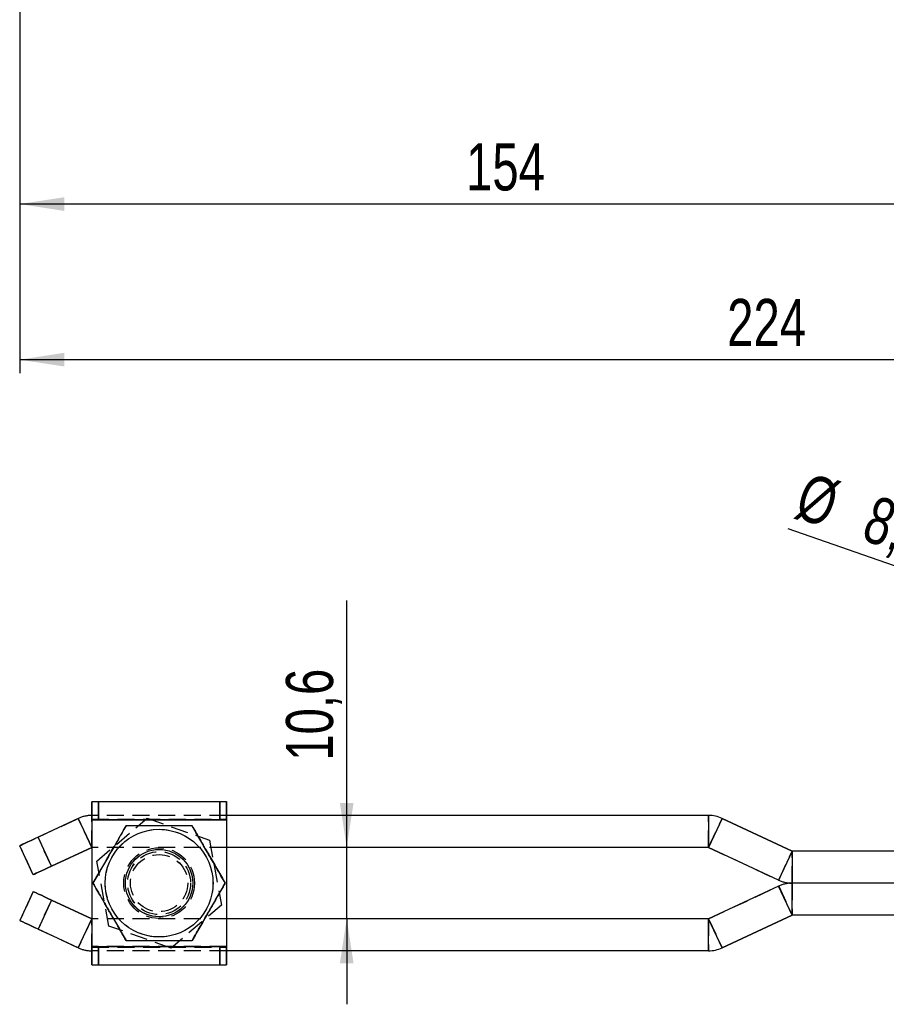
# Model space of a CAD drawing. Extents: x 85 to 782, y 35 to 586.
# Tile 1 of 22: x 186 to 315, y 86 to 232. Entities that reach past the tile are written whole.
import ezdxf

# ---------------------------------------------------------------- set-up
doc = ezdxf.new("R2010")
doc.units = 0
doc.header["$LTSCALE"] = 2
doc.linetypes.add('HIDDEN', pattern=[1.905, 1.27, -0.635])
doc.layers.get('0').update_dxf_attribs({"linetype": 'CONTINUOUS'})
doc.styles.add('SLDTEXTSTYLE0', font='TXT', dxfattribs={"width": 0.75})
doc.dimstyles.new('SLDDIMSTYLE1', dxfattribs={"dimtxt": 7, "dimasz": 6.604, "dimexe": 0, "dimexo": 0.0625, "dimgap": 1.75, "dimtad": 1, "dimdec": 0, "dimrnd": 1e-09, "dimzin": 12, "dimtxsty": 'SLDTEXTSTYLE0', "dimsah": 1, "dimcen": 0.09, "dimazin": 3, "dimtfac": 1, "dimtdec": 0, "dimtofl": 0, "dimtmove": 0, "dimatfit": 3, "dimtolj": 1, "dimtzin": 12})
doc.dimstyles.new('SLDDIMSTYLE4', dxfattribs={"dimtxt": 7, "dimasz": 6.604, "dimexe": 0, "dimexo": 0.0625, "dimgap": 1.75, "dimtad": 1, "dimdec": 3, "dimrnd": 1e-09, "dimzin": 12, "dimtxsty": 'SLDTEXTSTYLE0', "dimsah": 1, "dimcen": 0.09, "dimazin": 3, "dimtfac": 1, "dimtdec": 3, "dimtmove": 0, "dimatfit": 3, "dimtolj": 1, "dimtzin": 12})
doc.dimstyles.new('SLDDIMSTYLE5', dxfattribs={"dimtxt": 7, "dimasz": 6.604, "dimexe": 0, "dimexo": 0.0625, "dimgap": 1.75, "dimtad": 1, "dimdec": 3, "dimrnd": 1e-09, "dimzin": 12, "dimtxsty": 'SLDTEXTSTYLE0', "dimblk1": 'NONE', "dimsah": 1, "dimcen": 0, "dimazin": 3, "dimtfac": 1, "dimtdec": 3, "dimtmove": 0, "dimatfit": 3, "dimtolj": 1, "dimtzin": 12})

# ---------------------------------------------------------------- blocks, each defined once
blk = doc.blocks.new('_D_1')
at = {"color": 179, "linetype": 'CONTINUOUS'}
for p, q in [((186.12, 336.02), (186.12, 202.72)), ((340.4, 240.35), (340.4, 202.72)), ((340.4, 204.72), (186.12, 204.72))]:
    blk.add_line(p, q, dxfattribs=at)
for points in [[(186.12, 204.72), (192.73, 203.7), (192.73, 205.73)], [(340.4, 204.72), (333.79, 205.73), (333.79, 203.7)]]:
    blk.add_solid(points, dxfattribs=at)
at = {"color": 179, "linetype": 'CONTINUOUS', "insert": (252.39, 213.74, 0.1), "char_height": 7, "attachment_point": 1, "style": 'SLDTEXTSTYLE0'}
blk.add_mtext('154', dxfattribs=at)
blk = doc.blocks.new('_D_3')
at = {"color": 179, "linetype": 'CONTINUOUS'}
for p, q in [((186.12, 336.02), (186.12, 179.6)), ((410.4, 235.6), (410.4, 179.6)), ((410.4, 181.6), (186.12, 181.6))]:
    blk.add_line(p, q, dxfattribs=at)
for points in [[(186.12, 181.6), (192.73, 180.59), (192.73, 182.62)], [(410.4, 181.6), (403.79, 182.62), (403.79, 180.59)]]:
    blk.add_solid(points, dxfattribs=at)
at = {"color": 179, "linetype": 'CONTINUOUS', "insert": (291.16, 190.63, 0.1), "char_height": 7, "attachment_point": 1, "style": 'SLDTEXTSTYLE0'}
blk.add_mtext('224', dxfattribs=at)
blk = doc.blocks.new('_D_9')
at = {"color": 179, "linetype": 'CONTINUOUS'}
for q in [(300.2, 156.48), (354.91, 137.45)]:
    blk.add_line((346.88, 140.24), q, dxfattribs=at)
blk.add_solid([(346.88, 140.24), (340.98, 143.37), (340.31, 141.45)], dxfattribs=at)
at = {"color": 179, "linetype": 'CONTINUOUS', "char_height": 7, "attachment_point": 1, "rotation": 340.8241, "style": 'SLDTEXTSTYLE0'}
for s, insert in [('%%c', (303.14, 164.95, -39.98)), ('8,5', (313.15, 161.58, -39.98))]:
    blk.add_mtext(s, dxfattribs=dict(at, insert=insert))
blk = doc.blocks.new('_NONE')
blk = doc.blocks.new('_D_10')
at = {"color": 179, "linetype": 'CONTINUOUS'}
for p, q in [((234.67, 109.15), (234.67, 145.82)), ((234.67, 98.55), (234.67, 109.15)), ((234.67, 98.55), (234.67, 85.85))]:
    blk.add_line(p, q, dxfattribs=at)
for points in [[(234.67, 109.15), (235.69, 115.75), (233.66, 115.75)], [(234.67, 98.55), (233.66, 91.94), (235.69, 91.94)]]:
    blk.add_solid(points, dxfattribs=at)
at = {"color": 179, "linetype": 'CONTINUOUS', "insert": (225.65, 122.03, -39.98), "char_height": 7, "attachment_point": 1, "rotation": 90, "style": 'SLDTEXTSTYLE0'}
blk.add_mtext('10,6', dxfattribs=at)

msp = doc.modelspace()

# ---------------------------------------------------------------- linework, layer by layer
at = {"color": 7, "linetype": 'CONTINUOUS'}
for p, q in [((196.817593, 115.99573), (216.817589, 115.99573)), ((216.817962, 115.99573), (216.817589, 115.99573)), ((216.817962, 115.99573), (216.819899, 115.99573)), ((216.817962, 113.89573), (216.817962, 115.99573)), ((216.819899, 115.99573), (216.820256, 115.99573)), ((194.805922, 113.449755), (188.839422, 110.667531)), ((194.805922, 113.449755), (196.813361, 109.144793)), ((196.817325, 113.24573), (216.817336, 113.24573)), ((196.817325, 113.24573), (196.817325, 94.445731)), ((216.817589, 113.24573), (216.817336, 113.24573)), ((216.817336, 113.24573), (216.817336, 94.445731)), ((288.394214, 113.89573), (216.817589, 113.89573)), ((216.817589, 113.24573), (216.817589, 94.445731)), ((288.396904, 113.89573), (288.394214, 113.89573)), ((288.394214, 113.89573), (288.394214, 109.14573)), ((290.405878, 113.449755), (288.398439, 109.144793)), ((300.813356, 108.596667), (290.405878, 113.449755)), ((290.408568, 113.449755), (290.405878, 113.449755)), ((290.408568, 113.449755), (300.816046, 108.596667)), ((190.846862, 106.36257), (188.839422, 110.667531)), ((188.12822, 105.094715), (186.120795, 109.399677)), ((196.813361, 109.144793), (190.846862, 106.36257)), ((190.849544, 106.36257), (196.816044, 109.144793)), ((196.816044, 109.144793), (196.813361, 109.144793)), ((206.816556, 108.84573), (206.815125, 108.84573)), ((288.394214, 109.14573), (216.817589, 109.14573)), ((216.820271, 109.14573), (216.820271, 98.545731)), ((216.820525, 109.14573), (216.820525, 98.545731)), ((298.805924, 104.291705), (288.398439, 109.144793)), ((300.813356, 108.596667), (298.805924, 104.291705)), ((300.816046, 108.596667), (300.813356, 108.596667)), ((300.817588, 108.59573), (300.817588, 103.84573)), ((317.650521, 108.59573), (300.817588, 108.59573)), ((188.12822, 105.094715), (188.130335, 105.094715)), ((216.631623, 103.84573), (216.632189, 103.84573)), ((317.466909, 103.84573), (300.817588, 103.84573)), ((300.817588, 99.095731), (300.817588, 103.84573)), ((188.12822, 102.596746), (186.120795, 98.291784)), ((188.12822, 102.596746), (188.130335, 102.596746)), ((298.805924, 103.399756), (288.398439, 98.546668)), ((300.813356, 99.094794), (298.805924, 103.399756)), ((190.846862, 101.328891), (188.839422, 97.02393)), ((196.813361, 98.546668), (190.846862, 101.328891)), ((190.849544, 101.328891), (196.816044, 98.546668)), ((194.805922, 94.241706), (196.813361, 98.546668)), ((196.816044, 98.546668), (196.813361, 98.546668)), ((206.815125, 98.845731), (206.816556, 98.845731)), ((288.394214, 98.545731), (216.817589, 98.545731)), ((288.394214, 93.795731), (288.394214, 98.545731)), ((290.405878, 94.241706), (288.398439, 98.546668)), ((300.813356, 99.094794), (290.405878, 94.241706)), ((290.408568, 94.241706), (300.816046, 99.094794)), ((300.816046, 99.094794), (300.813356, 99.094794)), ((317.644642, 99.095731), (300.817588, 99.095731)), ((194.805922, 94.241706), (188.839422, 97.02393)), ((196.817325, 94.445731), (216.817336, 94.445731)), ((216.817336, 94.445731), (216.817589, 94.445731)), ((288.394214, 93.795731), (216.817589, 93.795731)), ((216.817962, 91.695731), (216.817962, 93.795731)), ((288.396904, 93.795731), (288.394214, 93.795731)), ((290.408568, 94.241706), (290.405878, 94.241706)), ((196.817593, 91.695731), (216.817589, 91.695731)), ((216.817589, 91.695731), (216.817962, 91.695731)), ((216.819899, 91.695731), (216.817962, 91.695731)), ((216.820256, 91.695731), (216.819899, 91.695731))]:
    msp.add_line(p, q, dxfattribs=at)
at = {"color": 7, "linetype": 'HIDDEN'}
for p, q in [((196.817593, 113.34573), (196.817593, 115.99573)), ((196.817951, 115.99573), (196.817951, 113.34573)), ((196.819903, 113.34573), (196.819903, 115.99573)), ((196.820261, 115.99573), (196.820261, 113.34573)), ((197.818057, 113.34573), (197.818057, 115.99573)), ((197.819801, 115.99573), (197.819801, 113.34573)), ((215.818049, 115.99573), (215.818049, 113.34573)), ((215.819807, 113.34573), (215.819807, 115.99573)), ((188.842119, 110.667531), (194.808604, 113.449755)), ((194.808604, 113.449755), (194.805922, 113.449755)), ((196.816044, 109.144793), (194.808604, 113.449755)), ((196.817325, 113.24573), (196.817578, 113.24573)), ((196.817578, 113.89573), (196.817578, 109.14573)), ((216.817589, 113.89573), (196.817578, 113.89573)), ((196.817578, 113.24573), (196.817593, 113.34573)), ((196.817578, 113.24573), (216.817589, 113.24573)), ((196.817578, 113.24573), (196.817578, 94.445731)), ((196.817593, 113.34573), (216.817589, 113.34573)), ((196.820275, 109.14573), (196.820275, 113.89573)), ((216.820271, 113.24573), (196.820275, 113.24573)), ((196.820275, 113.24573), (196.820275, 94.445731)), ((196.820275, 113.24573), (196.820529, 113.24573)), ((216.820525, 113.24573), (196.820529, 113.24573)), ((196.820529, 113.24573), (196.820529, 94.445731)), ((197.575556, 107.124537), (205.04062, 113.496817)), ((197.576167, 107.124537), (205.041246, 113.496817)), ((205.04062, 113.496817), (214.291723, 110.21801)), ((205.041246, 113.496817), (205.04062, 113.496817)), ((205.041246, 113.496817), (214.292334, 110.21801)), ((216.817589, 113.89573), (216.817589, 113.34573)), ((216.817589, 113.34573), (216.817589, 113.24573)), ((216.817962, 113.34573), (216.817589, 113.34573)), ((216.817962, 113.34573), (216.817962, 113.89573)), ((216.819899, 113.34573), (216.817962, 113.34573)), ((216.819899, 113.89573), (216.819899, 113.34573)), ((216.819899, 113.34573), (216.820256, 113.34573)), ((216.820256, 113.34573), (216.820256, 113.89573)), ((216.820271, 113.24573), (216.820256, 113.34573)), ((216.820525, 113.24573), (216.820271, 113.24573)), ((216.820271, 113.24573), (216.820271, 109.14573)), ((216.820525, 113.89573), (216.820525, 113.24573)), ((216.820525, 113.24573), (216.820525, 109.14573)), ((288.396904, 109.14573), (288.396904, 113.89573)), ((288.401128, 109.144793), (290.408568, 113.449755)), ((190.849544, 106.36257), (188.842119, 110.667531)), ((214.291723, 110.21801), (216.077732, 100.566924)), ((214.292334, 110.21801), (214.291723, 110.21801)), ((214.292334, 110.21801), (216.078357, 100.566924)), ((186.120795, 109.399677), (186.122896, 109.399677)), ((188.130335, 105.094715), (186.122896, 109.399677)), ((196.817325, 109.145727), (196.817578, 109.14573)), ((216.817589, 109.14573), (196.817578, 109.14573)), ((206.826644, 108.84573), (206.816556, 108.84573)), ((206.817584, 109.09573), (206.81733, 109.09573)), ((206.820534, 109.09573), (206.820266, 109.09573)), ((288.396904, 109.14573), (288.394214, 109.14573)), ((288.401128, 109.144793), (288.398439, 109.144793)), ((288.401128, 109.144793), (298.808613, 104.291705)), ((298.808613, 104.291705), (300.816046, 108.596667)), ((300.82027, 103.84573), (300.82027, 108.59573)), ((199.361564, 97.473451), (197.575556, 107.124537)), ((197.576167, 107.124537), (197.575556, 107.124537)), ((199.362175, 97.473451), (197.576167, 107.124537)), ((206.817301, 108.095731), (206.816585, 108.095731)), ((206.821264, 108.095731), (206.820549, 108.095731)), ((197.001712, 103.84573), (197.002278, 103.84573)), ((197.005676, 103.84573), (197.006242, 103.84573)), ((216.635586, 103.84573), (216.636153, 103.84573)), ((298.808613, 104.291705), (298.805924, 104.291705)), ((300.82027, 103.84573), (300.82027, 99.095731)), ((188.130335, 102.596746), (186.122896, 98.291784)), ((288.401128, 98.546668), (298.808613, 103.399756)), ((298.808613, 103.399756), (298.805924, 103.399756)), ((298.808613, 103.399756), (300.816046, 99.094794)), ((190.849544, 101.328891), (188.842119, 97.02393)), ((206.816585, 99.59573), (206.817301, 99.59573)), ((206.820549, 99.59573), (206.821264, 99.59573)), ((216.077732, 100.566924), (208.612667, 94.194644)), ((216.078357, 100.566924), (208.613278, 94.194644)), ((216.078357, 100.566924), (216.077732, 100.566924)), ((186.120795, 98.291784), (186.122896, 98.291784)), ((196.816044, 98.546668), (194.808604, 94.241706)), ((196.817325, 98.545734), (196.817578, 98.545731)), ((216.817589, 98.545731), (196.817578, 98.545731)), ((196.817578, 93.795731), (196.817578, 98.545731)), ((196.820275, 98.545731), (196.820275, 93.795731)), ((206.816556, 98.845731), (206.826644, 98.845731)), ((206.81733, 98.595731), (206.817584, 98.595731)), ((206.820266, 98.595731), (206.820534, 98.595731)), ((216.820271, 98.545731), (216.820271, 94.445731)), ((216.820525, 98.545731), (216.820525, 94.445731)), ((288.396904, 98.545731), (288.394214, 98.545731)), ((288.396904, 98.545731), (288.396904, 93.795731)), ((288.401128, 98.546668), (288.398439, 98.546668)), ((288.401128, 98.546668), (290.408568, 94.241706)), ((188.842119, 97.02393), (194.808604, 94.241706)), ((208.612667, 94.194644), (199.361564, 97.473451)), ((199.362175, 97.473451), (199.361564, 97.473451)), ((208.613278, 94.194644), (199.362175, 97.473451)), ((194.808604, 94.241706), (194.805922, 94.241706)), ((196.817578, 94.445731), (196.817325, 94.445731)), ((196.817578, 94.445731), (216.817589, 94.445731)), ((216.817589, 93.795731), (196.817578, 93.795731)), ((196.817593, 94.345731), (216.817589, 94.345731)), ((196.817593, 91.695731), (196.817593, 94.345731)), ((196.817951, 94.345731), (196.817951, 91.695731)), ((196.819903, 91.695731), (196.819903, 94.345731)), ((196.820261, 94.345731), (196.820261, 91.695731)), ((216.820271, 94.445731), (196.820275, 94.445731)), ((196.820529, 94.445731), (196.820275, 94.445731)), ((216.820525, 94.445731), (196.820529, 94.445731)), ((197.818057, 91.695731), (197.818057, 94.345731)), ((197.819801, 94.345731), (197.819801, 91.695731)), ((208.613278, 94.194644), (208.612667, 94.194644)), ((215.818049, 94.345731), (215.818049, 91.695731)), ((215.819807, 91.695731), (215.819807, 94.345731)), ((216.817589, 94.445731), (216.817589, 94.345731)), ((216.817589, 94.345731), (216.817962, 94.345731)), ((216.817589, 94.345731), (216.817589, 93.795731)), ((216.817962, 94.345731), (216.819899, 94.345731)), ((216.817962, 93.795731), (216.817962, 94.345731)), ((216.820256, 94.345731), (216.819899, 94.345731)), ((216.819899, 94.345731), (216.819899, 93.795731)), ((216.820256, 94.345731), (216.820271, 94.445731)), ((216.820256, 93.795731), (216.820256, 94.345731)), ((216.820271, 94.445731), (216.820525, 94.445731)), ((216.820525, 94.445731), (216.820525, 93.795731))]:
    msp.add_line(p, q, dxfattribs=at)
at = {"color": 8, "linetype": 'CONTINUOUS'}
for p, q in [((216.817589, 115.99573), (216.817589, 113.89573)), ((216.819899, 115.99573), (216.819899, 113.89573)), ((216.820256, 113.89573), (216.820256, 115.99573)), ((216.817589, 93.795731), (216.817589, 91.695731)), ((216.819899, 93.795731), (216.819899, 91.695731)), ((216.820256, 91.695731), (216.820256, 93.795731))]:
    msp.add_line(p, q, dxfattribs=at)
at = {"color": 7, "linetype": 'CONTINUOUS', "flags": 128}
for points in [[(196.817593, 115.99573), (196.817549, 115.94289), (196.817489, 115.786399), (196.817444, 115.532272), (196.817414, 115.190274), (196.81737, 114.773548), (196.817355, 114.29811), (196.81734, 113.782229), (196.817325, 113.24573)], [(216.817589, 115.99573), (216.817544, 115.94289), (216.8175, 115.786399), (216.817455, 115.532272), (216.81741, 115.190274), (216.81738, 114.773548), (216.817351, 114.29811), (216.817336, 113.782229), (216.817336, 113.24573)], [(216.820256, 115.99573), (216.820316, 115.94289), (216.820361, 115.786399), (216.820405, 115.532272), (216.82045, 115.190274), (216.82048, 114.773548), (216.82051, 114.29811), (216.820525, 113.89573)], [(188.839422, 110.667531), (188.309, 110.420185), (187.798963, 110.182344), (187.328921, 109.963149), (186.916934, 109.771023), (186.578856, 109.613349), (186.327638, 109.496187), (186.172979, 109.424038), (186.120795, 109.399677)], [(196.817325, 109.145287), (196.817057, 109.1452), (196.81655, 109.14501), (196.816044, 109.144793), (196.816044, 109.144793)], [(190.846862, 106.36257), (190.316425, 106.115223), (189.806388, 105.877382), (189.336361, 105.658187), (188.924374, 105.466061), (188.586281, 105.308387), (188.335077, 105.191225), (188.180418, 105.119076), (188.12822, 105.094715)], [(188.130335, 105.094715), (188.182639, 105.119076), (188.337417, 105.191225), (188.588725, 105.308387), (188.926892, 105.466061), (189.338954, 105.658187), (189.809041, 105.877382), (190.319107, 106.115223), (190.849544, 106.36257)], [(190.846862, 101.328891), (190.316425, 101.576238), (189.806388, 101.814078), (189.336361, 102.033274), (188.924374, 102.2254), (188.586281, 102.383074), (188.335077, 102.500236), (188.180418, 102.572385), (188.12822, 102.596746)], [(188.130335, 102.596746), (188.182639, 102.572385), (188.337417, 102.500236), (188.588725, 102.383074), (188.926892, 102.2254), (189.338954, 102.033274), (189.809041, 101.814078), (190.319107, 101.576238), (190.849544, 101.328891)], [(188.839422, 97.02393), (188.309, 97.271276), (187.798963, 97.509116), (187.328921, 97.728312), (186.916934, 97.920438), (186.578856, 98.078112), (186.327638, 98.195274), (186.172979, 98.267423), (186.120795, 98.291784)], [(196.817325, 98.546173), (196.817057, 98.546261), (196.81655, 98.546451), (196.816044, 98.546668), (196.816044, 98.546668)], [(196.817325, 94.445731), (196.81734, 93.909232), (196.817355, 93.393351), (196.81737, 92.917913), (196.817414, 92.501187), (196.817444, 92.159189), (196.817489, 91.905062), (196.817549, 91.748571), (196.817593, 91.695731)], [(216.817336, 94.445731), (216.817336, 93.909232), (216.817351, 93.393351), (216.81738, 92.917913), (216.81741, 92.501187), (216.817455, 92.159189), (216.8175, 91.905062), (216.817544, 91.748571), (216.817589, 91.695731)], [(216.820525, 93.795731), (216.82051, 93.393351), (216.82048, 92.917913), (216.82045, 92.501187), (216.820405, 92.159189), (216.820361, 91.905062), (216.820316, 91.748571), (216.820256, 91.695731)]]:
    msp.add_lwpolyline(points, dxfattribs=at)
at = {"color": 7, "linetype": 'HIDDEN', "flags": 128}
for points in [[(196.820261, 115.99573), (196.82032, 115.94289), (196.820365, 115.786399), (196.82041, 115.532272), (196.820454, 115.190274), (196.820484, 114.773548), (196.820514, 114.29811), (196.820529, 113.782229), (196.820529, 113.24573)], [(186.122896, 109.399677), (186.175199, 109.424038), (186.329977, 109.496187), (186.581285, 109.613349), (186.919452, 109.771023), (187.331514, 109.963149), (187.801601, 110.182344), (188.311668, 110.420185), (188.842119, 110.667531)], [(186.122896, 98.291784), (186.175199, 98.267423), (186.329977, 98.195274), (186.581285, 98.078112), (186.919452, 97.920438), (187.331514, 97.728312), (187.801601, 97.509116), (188.311668, 97.271276), (188.842119, 97.02393)], [(196.817578, 94.445731), (196.817578, 94.426221), (196.817578, 94.407463), (196.817593, 94.390173), (196.817593, 94.37502), (196.817593, 94.362583), (196.817593, 94.353342), (196.817593, 94.347652), (196.817593, 94.345731)], [(196.820529, 94.445731), (196.820529, 93.909232), (196.820514, 93.393351), (196.820484, 92.917913), (196.820454, 92.501187), (196.82041, 92.159189), (196.820365, 91.905062), (196.82032, 91.748571), (196.820261, 91.695731)]]:
    msp.add_lwpolyline(points, dxfattribs=at)
at = {"color": 7, "linetype": 'CONTINUOUS'}
for centre, radius in [((206.816562, 103.84573), 8), ((206.815122, 103.84573), 5)]:
    msp.add_circle(centre, radius, dxfattribs=at)
at = {"color": 7, "linetype": 'HIDDEN'}
for centre, radius in [((206.81733, 103.84573), 8), ((206.820528, 103.84573), 8), ((206.821296, 103.84573), 8), ((206.81733, 103.84573), 5.25), ((206.817585, 103.84573), 5.25), ((206.820273, 103.84573), 5.25), ((206.820528, 103.84573), 5.25), ((206.826644, 103.84573), 5), ((206.816562, 103.84573), 4.673262), ((206.81733, 103.84573), 4.673262), ((206.820528, 103.84573), 4.673262), ((206.821296, 103.84573), 4.673262), ((206.816591, 103.84573), 4.25), ((206.817302, 103.84573), 4.25), ((206.820556, 103.84573), 4.25), ((206.821267, 103.84573), 4.25)]:
    msp.add_circle(centre, radius, dxfattribs=at)
at = {"color": 7, "linetype": 'CONTINUOUS'}
for centre, radius, start, end in [((196.817585, 109.13573), 4.76, 90, 114.99999981), ((288.394214, 109.13573), 4.76, 65.00000019, 90), ((288.396903, 109.13573), 4.76, 65.00000019, 90), ((196.817585, 109.13573), 0.01, 91.45795, 114.99999981), ((288.394214, 109.13573), 0.01, 65.00000019, 90), ((300.817584, 108.60573), 0.01, 245.00000019, 270), ((300.820273, 108.60573), 0.01, 245.00000019, 270), ((300.817584, 108.60573), 4.76, 245.00000019, 270), ((300.817584, 99.08573), 4.76, 90, 114.99999981), ((196.817585, 98.55573), 0.01, 245.00000019, 268.54205), ((288.394214, 98.55573), 0.01, 270, 294.99999981), ((300.817584, 99.08573), 0.01, 90, 114.99999981), ((300.820273, 99.08573), 0.01, 90, 114.99999981), ((196.817585, 98.55573), 4.76, 245.00000019, 270), ((288.394214, 98.55573), 4.76, 270, 294.99999981), ((288.396903, 98.55573), 4.76, 270, 294.99999981)]:
    msp.add_arc(centre, radius, start, end, dxfattribs=at)
at = {"color": 7, "linetype": 'HIDDEN'}
for centre, radius, start, end in [((196.820273, 109.13573), 4.76, 90, 114.99999981), ((198.349432, 113.295958), 1.529981, 178.13577349, 181.88130201), ((196.820273, 109.13573), 0.01, 90, 107.11424562), ((288.396903, 109.13573), 0.01, 65.00000019, 90), ((300.820273, 108.60573), 4.76, 245.00000019, 270), ((300.820273, 99.08573), 4.76, 90, 114.99999981), ((196.820273, 98.55573), 0.01, 252.88575438, 270), ((288.396903, 98.55573), 0.01, 270, 294.99999981), ((196.820273, 98.55573), 4.76, 245.00000019, 270), ((198.349432, 94.395503), 1.529981, 178.11869799, 181.86422651)]:
    msp.add_arc(centre, radius, start, end, dxfattribs=at)
at = {"color": 7, "linetype": 'CONTINUOUS'}
for points, knots in [([(201.909186, 112.345731), (201.483231, 111.60799), (200.622085, 110.116511), (199.346225, 107.906692), (198.126634, 105.794247), (197.37897, 104.499192), (197.001712, 103.84573)], [0, 0, 0, 0, 0.2646049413, 0.5349478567, 0.7653430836, 1, 1, 1, 1]), ([(211.724134, 112.345731), (210.495715, 112.345731), (208.453739, 112.345731), (205.48451, 112.345731), (203.447192, 112.345731), (202.265349, 112.345731), (201.909186, 112.345731)], [0, 0, 0, 0, 0.3793837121, 0.6306419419, 0.8886892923, 1, 1, 1, 1]), ([(216.631623, 103.84573), (216.205668, 104.583471), (215.34452, 106.074949), (214.068665, 108.284774), (212.849053, 110.39721), (212.10139, 111.692269), (211.724134, 112.345731)], [0, 0, 0, 0, 0.2646046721, 0.5349474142, 0.7653432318, 1, 1, 1, 1]), ([(211.7247, 112.345731), (212.150662, 111.607992), (213.011821, 110.11652), (214.287655, 107.906683), (215.507271, 105.794252), (216.254933, 104.499193), (216.632189, 103.84573)], [0, 0, 0, 0, 0.2646054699, 0.5349474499, 0.7653432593, 1, 1, 1, 1]), ([(197.001712, 103.84573), (197.427621, 103.10799), (198.288675, 101.616508), (199.564512, 99.406693), (200.784149, 97.294246), (201.531889, 95.999191), (201.909186, 95.34573)], [0, 0, 0, 0, 0.2646044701, 0.5349476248, 0.7653429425, 1, 1, 1, 1]), ([(211.724134, 95.34573), (212.150049, 96.083471), (213.011114, 97.57495), (214.286948, 99.784768), (215.506585, 101.897214), (216.254326, 103.192269), (216.631623, 103.84573)], [0, 0, 0, 0, 0.2646050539, 0.5349479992, 0.7653431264, 1, 1, 1, 1]), ([(216.632189, 103.84573), (216.206274, 103.10799), (215.345209, 101.616511), (214.069375, 99.406693), (212.849737, 97.294246), (212.101996, 95.999191), (211.7247, 95.34573)], [0, 0, 0, 0, 0.2646049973, 0.5349479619, 0.7653431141, 1, 1, 1, 1]), ([(201.909186, 95.34573), (202.265355, 95.34573), (203.426627, 95.34573), (205.462768, 95.34573), (208.432923, 95.34573), (210.495716, 95.34573), (211.724134, 95.34573)], [0, 0, 0, 0, 0.1113112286, 0.362925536, 0.6206145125, 1, 1, 1, 1])]:
    msp.add_open_spline(points, degree=3, knots=knots, dxfattribs=at)
at = {"color": 7, "linetype": 'HIDDEN'}
for points, knots in [([(197.002278, 103.84573), (197.428233, 104.583471), (198.289379, 106.07495), (199.56524, 108.284769), (200.784831, 110.397214), (201.532494, 111.692269), (201.909752, 112.345731)], [0, 0, 0, 0, 0.2646048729, 0.5349478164, 0.7653430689, 1, 1, 1, 1]), ([(201.909752, 95.34573), (201.483836, 96.08347), (200.62277, 97.574945), (199.346955, 99.784772), (198.127315, 101.897214), (197.379574, 103.192269), (197.002278, 103.84573)], [0, 0, 0, 0, 0.2646052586, 0.5349476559, 0.7653429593, 1, 1, 1, 1])]:
    msp.add_open_spline(points, degree=3, knots=knots, dxfattribs=at)

# ---------------------------------------------------------------- dimensions: what is measured, and where the dimension line sits
at = {"color": 179, "linetype": 'CONTINUOUS'}
for base, p1, picture, middle in [((186.122901, 204.718927), (340.396879, 242.354507), '_D_1', (262.996111, 204.718927)), ((186.122901, 181.604507), (410.396879, 237.604507), '_D_3', (301.757796, 181.604507))]:
    dim = msp.add_linear_dim(base=base, p1=p1, p2=(186.122901, 338.022703), dimstyle='SLDDIMSTYLE1', dxfattribs=at)
    dim.commit()
    dim.dimension.update_dxf_attribs({"geometry": picture, "text_midpoint": middle, "dimtype": 160})
dim = msp.add_diameter_dim_2p(p1=(354.911065, 137.449734), p2=(346.882693, 140.241727), dimstyle='SLDDIMSTYLE5', dxfattribs=at)
dim.commit()
dim.dimension.update_dxf_attribs({"geometry": '_D_9', "text_midpoint": (313.60313, 151.815249), "dimtype": 163})
dim = msp.add_linear_dim(base=(234.674927, 109.14573), p1=(196.817585, 98.54573), p2=(196.817585, 109.14573), angle=90, dimstyle='SLDDIMSTYLE4', dxfattribs=at)
dim.commit()
dim.dimension.update_dxf_attribs({"geometry": '_D_10', "text_midpoint": (234.674927, 133.928727), "dimtype": 160})

doc.saveas('drawing.dxf')
